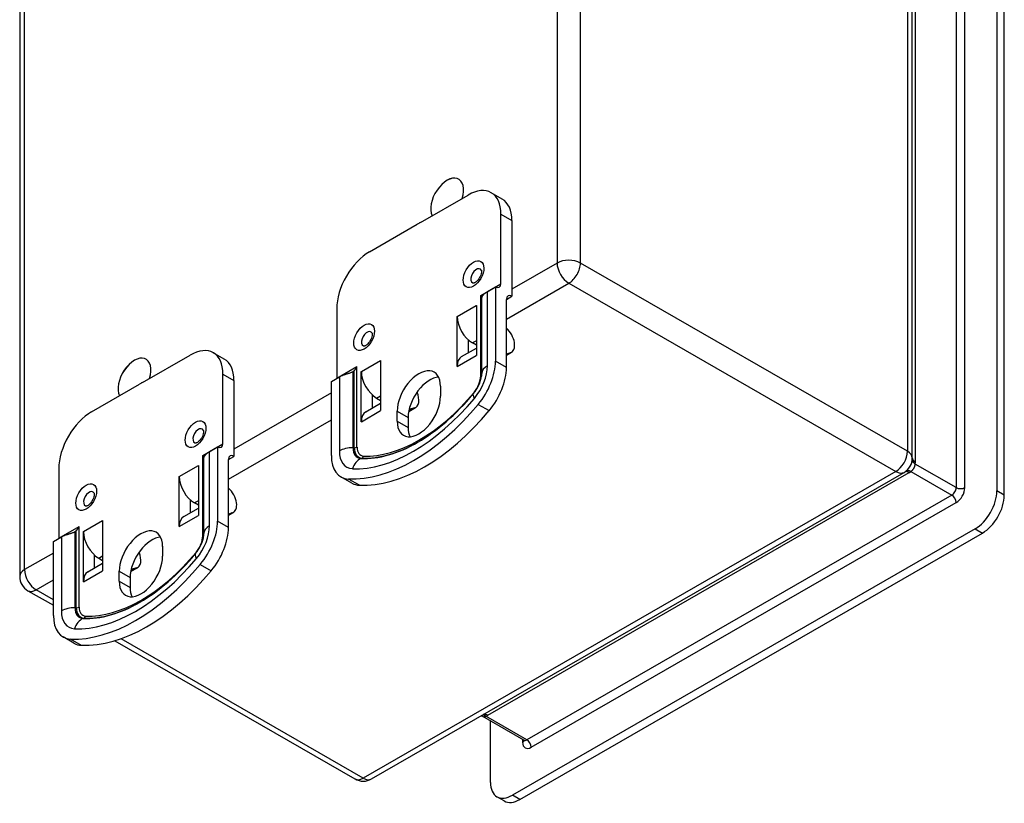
# Model space of a CAD drawing. Header units: inches. Extents: x 26.55 to 31.56, y 8.64 to 16.61.
# Tile 1 of 2: x 26.55 to 31.56, y 8.64 to 12.62. Entities that reach past the tile are written whole.
import ezdxf

# ---------------------------------------------------------------- set-up
doc = ezdxf.new("R2010")
doc.units = ezdxf.units.IN
doc.header["$MEASUREMENT"] = 0
doc.layers.add('Visible Edges(ANSI)', color=7, linetype='Continuous', lineweight=25)
doc.layers.add('Visible Tangent Edges(ANSI)', color=7, linetype='Continuous', lineweight=25)

msp = doc.modelspace()

# ---------------------------------------------------------------- linework, layer by layer
at = {"layer": 'Visible Edges(ANSI)'}
for p, q in [((31.089, 10.394), (31.089, 15.1619)), ((31.5197, 14.5834), (31.5197, 10.2266)), ((26.5474, 14.5597), (26.5474, 9.7918)), ((31.5572, 10.205), (31.5572, 14.5618)), ((28.5862, 11.5928), (28.829, 11.7326)), ((29.0024, 11.7121), (28.9468, 11.7442)), ((28.9959, 11.281), (28.9959, 11.6358)), ((28.3276, 11.4439), (28.5704, 11.5837)), ((29.0515, 11.6037), (29.0515, 11.217)), ((28.9275, 11.2415), (28.9683, 11.265)), ((28.9683, 11.265), (28.9683, 10.8876)), ((28.8987, 11.213), (28.8987, 11.2118)), ((28.8987, 10.824), (28.8987, 11.2118)), ((29.024, 11.2012), (29.0515, 11.217)), ((29.024, 10.8555), (29.024, 11.201)), ((28.1607, 11.1549), (28.1607, 10.8)), ((28.8708, 11.1706), (28.8709, 11.1706)), ((28.8708, 11.1706), (28.8709, 11.1705)), ((28.8709, 11.1706), (28.8709, 10.9159)), ((28.7732, 11.1143), (28.7732, 11.1144)), ((28.7732, 11.1143), (28.7732, 11.1143)), ((28.7732, 10.8597), (28.7732, 11.1143)), ((28.8288, 10.9962), (28.8288, 10.9291)), ((28.8709, 10.9682), (28.851, 10.9797)), ((27.5882, 10.8978), (27.5325, 10.9298)), ((28.7961, 10.9102), (28.8709, 10.9533)), ((29.024, 10.9174), (29.0493, 10.9321)), ((29.024, 10.924), (29.0432, 10.9295)), ((27.1719, 10.7784), (27.4148, 10.9182)), ((28.3833, 10.8899), (28.3834, 10.8899)), ((28.3833, 10.8899), (28.3834, 10.8898)), ((28.3834, 10.8899), (28.3834, 10.6352)), ((28.8709, 10.9159), (28.8708, 10.9159)), ((27.5817, 10.4666), (27.5817, 10.8214)), ((28.2857, 10.8336), (28.2858, 10.8337)), ((28.2857, 10.579), (28.2857, 10.8336)), ((28.2857, 10.8336), (28.2858, 10.8336)), ((28.7732, 10.8597), (28.7732, 10.8597)), ((27.6373, 10.7893), (27.6373, 10.4026)), ((28.1331, 10.784), (28.1739, 10.8075)), ((28.1331, 10.4066), (28.1331, 10.784)), ((26.9134, 10.6295), (27.1562, 10.7693)), ((28.6886, 10.7591), (28.6886, 10.7084)), ((28.3086, 10.6295), (28.3834, 10.6726)), ((28.3414, 10.7154), (28.3414, 10.6484)), ((28.3635, 10.6989), (28.3834, 10.6875)), ((28.3834, 10.6352), (28.3833, 10.6352)), ((28.468, 10.5813), (28.468, 10.632)), ((28.5266, 10.631), (28.5619, 10.6514)), ((28.5558, 10.6488), (28.5287, 10.6411)), ((28.2858, 10.579), (28.2857, 10.579)), ((28.5237, 10.6), (28.5237, 10.5493)), ((27.5133, 10.4271), (27.5541, 10.4506)), ((27.5541, 10.4506), (27.5541, 10.0732)), ((27.4845, 10.3986), (27.4845, 10.3974)), ((27.4845, 10.0096), (27.4845, 10.3974)), ((27.6098, 10.3868), (27.6373, 10.4026)), ((27.6098, 10.0411), (27.6098, 10.3866)), ((26.7465, 10.3405), (26.7465, 9.9857)), ((27.4566, 10.3562), (27.4567, 10.3562)), ((27.4566, 10.3562), (27.4567, 10.3561)), ((27.4567, 10.3562), (27.4567, 10.1016)), ((28.3373, 8.7608), (31.0469, 10.3212)), ((27.3589, 10.2999), (27.359, 10.3)), ((27.3589, 10.2999), (27.359, 10.2999)), ((27.3589, 10.0453), (27.3589, 10.2999)), ((28.2379, 10.2662), (28.1822, 10.2982)), ((27.4146, 10.1818), (27.4146, 10.1147)), ((27.3819, 10.0959), (27.4567, 10.1389)), ((27.4567, 10.1538), (27.4368, 10.1653)), ((26.9691, 10.0755), (26.9692, 10.0755)), ((26.9691, 10.0755), (26.9692, 10.0754)), ((26.9692, 10.0755), (26.9692, 9.8208)), ((27.4567, 10.1016), (27.4566, 10.1015)), ((27.6098, 10.1031), (27.6351, 10.1177)), ((27.6098, 10.1096), (27.629, 10.1151)), ((27.359, 10.0453), (27.3589, 10.0453)), ((31.4083, 10.0338), (29.0543, 8.6782)), ((26.7189, 9.9696), (26.7597, 9.9931)), ((26.7189, 9.5922), (26.7189, 9.9696)), ((26.8715, 10.0192), (26.8715, 10.0193)), ((26.8715, 9.7646), (26.8715, 10.0192)), ((26.8715, 10.0192), (26.8715, 10.0192)), ((29.0918, 8.6566), (31.4458, 10.0122)), ((27.2744, 9.9447), (27.2744, 9.894)), ((26.9272, 9.901), (26.9272, 9.834)), ((26.9493, 9.8845), (26.9692, 9.8731)), ((26.8944, 9.8151), (26.9692, 9.8582)), ((26.9692, 9.8208), (26.9691, 9.8208)), ((27.1124, 9.8167), (27.1477, 9.837)), ((27.1416, 9.8344), (27.1145, 9.8267)), ((27.0538, 9.7669), (27.0538, 9.8176)), ((27.1094, 9.7856), (27.1094, 9.7349)), ((26.5895, 9.719), (26.7189, 9.6445)), ((26.8715, 9.7646), (26.8715, 9.7646)), ((26.8237, 9.4518), (26.768, 9.4838)), ((27.0322, 9.4641), (28.2534, 8.7608)), ((29.1127, 8.9586), (28.9037, 9.0789)), ((28.9429, 8.7428), (28.9429, 9.0564)), ((29.0132, 8.6489), (28.9757, 8.6704))]:
    msp.add_line(p, q, dxfattribs=at)
at = {"layer": 'Visible Edges(ANSI)', "flags": 128}
for points in [[(28.8971, 11.3493), (28.8974, 11.3485), (28.8977, 11.3461), (28.8976, 11.3422), (28.8971, 11.3372), (28.8958, 11.3314), (28.8937, 11.3251), (28.891, 11.3185), (28.8876, 11.312), (28.8837, 11.3058), (28.8794, 11.3002), (28.8749, 11.2952), (28.8705, 11.2912), (28.8665, 11.2882), (28.8632, 11.2862), (28.861, 11.2853), (28.8601, 11.2851)], [(28.8987, 11.2118), (28.8987, 11.2118), (28.8988, 11.212), (28.8991, 11.2125), (28.8994, 11.2131), (28.8998, 11.214), (28.9003, 11.215), (28.901, 11.2162), (28.9017, 11.2174), (28.9025, 11.2187), (28.9034, 11.22), (28.9045, 11.2215), (28.9056, 11.223), (28.9069, 11.2246), (28.9083, 11.2262), (28.9098, 11.2278), (28.9114, 11.2295), (28.9132, 11.2311), (28.915, 11.2327), (28.9169, 11.2343), (28.9189, 11.2358), (28.921, 11.2373), (28.9231, 11.2388), (28.9253, 11.2402), (28.9275, 11.2415)], [(28.8929, 11.2217), (28.8933, 11.2213), (28.8937, 11.2208), (28.8941, 11.2204), (28.8945, 11.22), (28.8949, 11.2196), (28.8952, 11.2191), (28.8956, 11.2187), (28.8959, 11.2183), (28.8962, 11.2179), (28.8965, 11.2175), (28.8968, 11.2172), (28.8971, 11.2168), (28.8973, 11.2164), (28.8976, 11.2161), (28.8978, 11.2157), (28.898, 11.2154), (28.8981, 11.215), (28.8983, 11.2147), (28.8984, 11.2144), (28.8985, 11.2141), (28.8986, 11.2138), (28.8986, 11.2136), (28.8987, 11.2133), (28.8987, 11.213)], [(28.3406, 11.0288), (28.3409, 11.028), (28.3412, 11.0256), (28.3412, 11.0218), (28.3406, 11.0168), (28.3393, 11.011), (28.3372, 11.0046), (28.3345, 10.9981), (28.3311, 10.9916), (28.3272, 10.9854), (28.3229, 10.9797), (28.3184, 10.9748), (28.3141, 10.9707), (28.31, 10.9677), (28.3067, 10.9658), (28.3045, 10.9648), (28.3036, 10.9646)], [(28.1739, 10.8075), (28.1762, 10.8088), (28.1786, 10.81), (28.1811, 10.8113), (28.1837, 10.8125), (28.1864, 10.8136), (28.1892, 10.8148), (28.1921, 10.8159), (28.195, 10.8169), (28.198, 10.8179), (28.2011, 10.8189), (28.2041, 10.8199), (28.2072, 10.8208), (28.2103, 10.8217), (28.2134, 10.8227), (28.2164, 10.8236), (28.2194, 10.8245), (28.2225, 10.8255), (28.2258, 10.8266), (28.229, 10.8277), (28.2322, 10.8289), (28.2353, 10.8302), (28.2382, 10.8316), (28.2409, 10.833), (28.2435, 10.8345)], [(28.2497, 10.8393), (28.2504, 10.84), (28.2511, 10.8406), (28.2517, 10.8413), (28.2524, 10.842), (28.2531, 10.8428), (28.2537, 10.8435), (28.2544, 10.8443), (28.255, 10.8451), (28.2557, 10.8459), (28.2563, 10.8468), (28.2569, 10.8476), (28.2575, 10.8485), (28.2581, 10.8493), (28.2587, 10.8502), (28.2592, 10.8511), (28.2598, 10.852), (28.2603, 10.8529), (28.2608, 10.8538), (28.2614, 10.8547), (28.2618, 10.8557), (28.2623, 10.8566), (28.2628, 10.8575), (28.2632, 10.8584), (28.2636, 10.8593)], [(28.8552, 10.7205), (28.8647, 10.7329), (28.8736, 10.7465), (28.8814, 10.7608), (28.8878, 10.7754), (28.8928, 10.7896), (28.8962, 10.8028), (28.8974, 10.8089), (28.8981, 10.8145), (28.8986, 10.8196), (28.8987, 10.824)], [(28.5734, 10.4747), (28.5913, 10.4854), (28.6092, 10.4968), (28.6272, 10.5088), (28.6452, 10.5215), (28.6632, 10.5348), (28.6812, 10.5488), (28.6992, 10.5634), (28.717, 10.5787), (28.7348, 10.5945), (28.7525, 10.6109), (28.7701, 10.6278), (28.7875, 10.6453), (28.8047, 10.6634), (28.8218, 10.6819), (28.8386, 10.701), (28.8552, 10.7205)], [(27.4829, 10.5349), (27.4831, 10.5341), (27.4834, 10.5317), (27.4834, 10.5278), (27.4828, 10.5228), (27.4816, 10.517), (27.4795, 10.5107), (27.4768, 10.5041), (27.4734, 10.4976), (27.4694, 10.4914), (27.4652, 10.4858), (27.4607, 10.4808), (27.4563, 10.4768), (27.4523, 10.4738), (27.449, 10.4718), (27.4467, 10.4709), (27.4459, 10.4707)], [(27.4845, 10.3974), (27.4845, 10.3974), (27.4846, 10.3976), (27.4848, 10.3981), (27.4852, 10.3988), (27.4856, 10.3996), (27.4861, 10.4006), (27.4867, 10.4018), (27.4875, 10.403), (27.4883, 10.4043), (27.4892, 10.4056), (27.4903, 10.4071), (27.4914, 10.4086), (27.4927, 10.4102), (27.4941, 10.4118), (27.4956, 10.4134), (27.4972, 10.4151), (27.499, 10.4167), (27.5008, 10.4183), (27.5027, 10.4199), (27.5047, 10.4214), (27.5068, 10.4229), (27.5089, 10.4244), (27.5111, 10.4258), (27.5133, 10.4271)], [(27.4787, 10.4073), (27.4791, 10.4069), (27.4795, 10.4064), (27.4799, 10.406), (27.4803, 10.4056), (27.4807, 10.4052), (27.481, 10.4048), (27.4814, 10.4043), (27.4817, 10.4039), (27.482, 10.4035), (27.4823, 10.4031), (27.4826, 10.4028), (27.4829, 10.4024), (27.4831, 10.402), (27.4834, 10.4017), (27.4836, 10.4013), (27.4837, 10.401), (27.4839, 10.4006), (27.4841, 10.4003), (27.4842, 10.4), (27.4843, 10.3997), (27.4844, 10.3994), (27.4844, 10.3992), (27.4845, 10.3989), (27.4845, 10.3986)], [(26.9264, 10.2145), (26.9266, 10.2136), (26.927, 10.2112), (26.9269, 10.2074), (26.9264, 10.2024), (26.9251, 10.1966), (26.923, 10.1902), (26.9203, 10.1837), (26.9169, 10.1772), (26.913, 10.171), (26.9087, 10.1653), (26.9042, 10.1604), (26.8998, 10.1563), (26.8958, 10.1533), (26.8925, 10.1514), (26.8902, 10.1504), (26.8894, 10.1502)], [(26.7597, 9.9931), (26.762, 9.9944), (26.7644, 9.9957), (26.7669, 9.9969), (26.7695, 9.9981), (26.7722, 9.9992), (26.775, 10.0004), (26.7779, 10.0015), (26.7808, 10.0025), (26.7838, 10.0035), (26.7868, 10.0045), (26.7899, 10.0055), (26.793, 10.0064), (26.7961, 10.0073), (26.7991, 10.0083), (26.8022, 10.0092), (26.8052, 10.0101), (26.8083, 10.0111), (26.8115, 10.0122), (26.8148, 10.0133), (26.818, 10.0145), (26.821, 10.0158), (26.8239, 10.0172), (26.8267, 10.0186), (26.8293, 10.0201)], [(26.8355, 10.0249), (26.8362, 10.0256), (26.8369, 10.0262), (26.8375, 10.0269), (26.8382, 10.0277), (26.8389, 10.0284), (26.8395, 10.0292), (26.8402, 10.0299), (26.8408, 10.0307), (26.8414, 10.0315), (26.8421, 10.0324), (26.8427, 10.0332), (26.8433, 10.0341), (26.8439, 10.0349), (26.8445, 10.0358), (26.845, 10.0367), (26.8456, 10.0376), (26.8461, 10.0385), (26.8466, 10.0394), (26.8471, 10.0403), (26.8476, 10.0413), (26.8481, 10.0422), (26.8486, 10.0431), (26.849, 10.044), (26.8494, 10.0449)], [(27.441, 9.9061), (27.4505, 9.9185), (27.4594, 9.9321), (27.4671, 9.9465), (27.4736, 9.961), (27.4786, 9.9752), (27.482, 9.9884), (27.4832, 9.9945), (27.4839, 10.0001), (27.4843, 10.0052), (27.4845, 10.0096)], [(27.1592, 9.6604), (27.1771, 9.671), (27.195, 9.6824), (27.213, 9.6944), (27.231, 9.7071), (27.249, 9.7205), (27.267, 9.7344), (27.2849, 9.749), (27.3028, 9.7643), (27.3206, 9.7801), (27.3383, 9.7965), (27.3559, 9.8134), (27.3733, 9.831), (27.3905, 9.849), (27.4076, 9.8675), (27.4244, 9.8866), (27.441, 9.9061)], [(28.9037, 9.0789), (28.8992, 9.081), (28.895, 9.082)], [(29.1159, 8.9555), (29.1152, 8.9566), (29.1127, 8.9586)]]:
    msp.add_lwpolyline(points, dxfattribs=at)
at = {"layer": 'Visible Edges(ANSI)'}
for centre, start, end in [((31.005, 10.394), 299.936, 0), ((26.6314, 9.7918), 180, 240.064), ((28.2954, 8.8336), 240.064, 299.936)]:
    msp.add_arc(centre, 0.084, start, end, dxfattribs=at)
for centre, major_axis, start_param, end_param in [((28.7223, 11.711), (-0.0589, -0.1024), 1.930227, 5.919887), ((28.7223, 11.711), (-0.0589, -0.1023), 1.929806, 5.920309), ((28.829, 11.5397), (0.1178, 0.2045), 5.495853, 7.06665), ((28.8847, 11.5076), (0.1178, 0.2045), 5.495853, 6.283185), ((28.5783, 10.7839), (-0.491, -0.8527), 3.913742, 3.936372), ((28.3276, 11.251), (0.1178, 0.2045), 0.783464, 2.354261), ((28.9683, 11.2969), (0.0195, -0.0338), 5.499721, 7.070517), ((29.0515, 11.1852), (-0.0195, 0.0338), 5.499721, 7.070517), ((28.9486, 11.1258), (0.0549, -0.0953), 3.928925, 3.971568), ((28.851, 11.0696), (-0.0549, 0.0953), 0.787332, 2.358128), ((29.0099, 11.0005), (0.0394, -0.0685), 6.138763, 8.387187), ((27.4148, 10.7253), (0.1178, 0.2045), 5.495853, 7.06665), ((27.1314, 10.7948), (-0.0589, -0.1024), 1.930227, 5.919887), ((27.1314, 10.7948), (-0.0589, -0.1023), 1.929806, 5.920309), ((27.4705, 10.6932), (0.1178, 0.2045), 5.495853, 6.283185), ((28.4611, 10.8451), (0.0549, -0.0953), 3.928925, 3.971568), ((28.851, 10.8149), (-0.0549, 0.0953), 0, 0.787332), ((28.9486, 10.8711), (-0.0549, 0.0953), 0.744688, 0.787332), ((28.8014, 10.7915), (-0.1178, -0.2045), 1.277291, 2.354261), ((28.2027, 10.856), (0.0552, 0), 5.544243, 5.732495), ((28.3635, 10.7889), (-0.0549, 0.0953), 0.787332, 2.358128), ((28.5783, 10.6955), (0.0778, 0.1352), 5.495853, 8.637446), ((28.8571, 10.7594), (0.1178, 0.2045), 4.418884, 5.495853), ((27.1641, 9.9695), (-0.491, -0.8527), 3.913742, 3.936372), ((28.1331, 10.8159), (0.0195, -0.0338), 0.783464, 0.787332), ((28.634, 10.6635), (0.0778, 0.1352), 0.36422, 2.354261), ((28.5225, 10.7198), (0.0394, -0.0685), 6.138763, 7.660101), ((28.5783, 10.6448), (-0.0778, -0.1352), 5.495853, 8.637446), ((26.9134, 10.4366), (0.1178, 0.2045), 0.783464, 2.354261), ((28.5507, 11.1856), (-0.491, -0.8527), 0.289638, 1.277291), ((28.6064, 11.1535), (-0.491, -0.8527), 0.289638, 1.277291), ((28.3635, 10.5342), (-0.0549, 0.0953), 0, 0.787332), ((28.4611, 10.5904), (-0.0549, 0.0953), 0.744688, 0.787332), ((28.634, 10.6128), (-0.0778, -0.1352), 5.495853, 5.918966), ((27.5541, 10.4825), (0.0195, -0.0338), 5.499721, 7.070517), ((27.6373, 10.3708), (-0.0195, 0.0338), 5.499721, 7.070517), ((28.3, 10.5027), (-0.1178, -0.2045), 5.495853, 6.572823), ((27.5344, 10.3114), (0.0549, -0.0953), 3.928925, 3.971568), ((27.4368, 10.2552), (-0.0549, 0.0953), 0.787332, 2.358128), ((27.5957, 10.1861), (0.0394, -0.0685), 6.138763, 8.387187), ((28.3557, 10.4707), (-0.1178, -0.2045), 0, 0.289638), ((31.4083, 10.1625), (-0.0786, -0.1365), 0.783464, 2.354261), ((31.4458, 10.1409), (0.0786, 0.1365), 3.925057, 5.495853), ((27.0469, 10.0307), (0.0549, -0.0953), 3.928925, 3.971568), ((27.4368, 10.0005), (-0.0549, 0.0953), 0, 0.787332), ((27.5344, 10.0567), (-0.0549, 0.0953), 0.744688, 0.787332), ((27.3872, 9.9771), (-0.1178, -0.2045), 1.277291, 2.354261), ((26.7885, 10.0416), (0.0552, 0), 5.544243, 5.732495), ((27.1641, 9.8811), (0.0778, 0.1352), 5.495853, 8.637446), ((27.4429, 9.945), (0.1178, 0.2045), 4.418884, 5.495853), ((26.7189, 10.0015), (0.0195, -0.0338), 0.783464, 0.787332), ((26.9493, 9.9745), (-0.0549, 0.0953), 0.787332, 2.358128), ((27.2197, 9.8491), (0.0778, 0.1352), 0.36422, 2.354261), ((27.1641, 9.8304), (-0.0778, -0.1352), 5.495853, 8.637446), ((27.1082, 9.9054), (0.0394, -0.0685), 6.138763, 7.660101), ((27.1365, 10.3712), (-0.491, -0.8527), 0.289638, 1.277291), ((27.1922, 10.3391), (-0.491, -0.8527), 0.289638, 1.277291), ((27.0469, 9.776), (-0.0549, 0.0953), 0.744688, 0.787332), ((26.9493, 9.7198), (-0.0549, 0.0953), 0, 0.787332), ((27.2197, 9.7984), (-0.0778, -0.1352), 5.495853, 5.918966), ((26.8858, 9.6883), (-0.1178, -0.2045), 5.495853, 6.572823), ((26.9415, 9.6563), (-0.1178, -0.2045), 0, 0.289638), ((29.0543, 8.8069), (-0.0786, -0.1365), 5.495853, 7.06665), ((29.0918, 8.7853), (-0.0786, -0.1365), 0, 0.783464)]:
    msp.add_ellipse(centre, major_axis=major_axis, ratio=0.578093, start_param=start_param, end_param=end_param, dxfattribs=at)
at = {"layer": 'Visible Tangent Edges(ANSI)'}
for p, q in [((29.2817, 16.1543), (29.2817, 11.3864)), ((29.4005, 11.3864), (29.4005, 16.1543)), ((31.0644, 15.1961), (31.0644, 10.4282)), ((26.572, 9.826), (26.572, 14.5939)), ((31.1045, 10.3737), (31.1045, 14.4879)), ((31.3125, 14.3786), (31.3125, 10.2433)), ((31.3564, 10.2433), (31.3564, 14.3786)), ((28.9959, 11.6358), (29.0515, 11.6037)), ((29.2817, 11.3864), (29.0515, 11.2538)), ((31.0644, 10.4282), (29.4005, 11.3864)), ((28.8929, 11.2217), (28.9959, 11.281)), ((29.024, 11.1009), (29.3411, 11.2835)), ((29.3411, 11.2835), (31.005, 10.3253)), ((28.9275, 10.8641), (28.9275, 11.2415)), ((28.8929, 10.8124), (28.8929, 11.2217)), ((28.7732, 11.1144), (28.8708, 11.1706)), ((28.8288, 10.9885), (28.8341, 10.9915)), ((28.8709, 10.9911), (28.851, 10.9797)), ((29.0432, 10.9295), (29.024, 10.9184)), ((28.2858, 10.8337), (28.3833, 10.8899)), ((28.7732, 10.8597), (28.8708, 10.9159)), ((29.024, 10.8555), (28.9683, 10.8876)), ((27.5817, 10.8214), (27.6373, 10.7893)), ((28.1607, 10.8), (28.2636, 10.8593)), ((28.2435, 10.4467), (28.2435, 10.8345)), ((28.2497, 10.4467), (28.2497, 10.8393)), ((28.2636, 10.45), (28.2636, 10.8593)), ((28.1739, 10.8075), (28.1739, 10.4301)), ((28.1331, 10.725), (27.6373, 10.4395)), ((28.3414, 10.7078), (28.3466, 10.7108)), ((28.3635, 10.6989), (28.3834, 10.7104)), ((28.2858, 10.579), (28.3833, 10.6352)), ((28.468, 10.632), (28.5237, 10.6)), ((28.5268, 10.6321), (28.5558, 10.6488)), ((28.8805, 10.6671), (28.9362, 10.6351)), ((27.6098, 10.2865), (28.1331, 10.5879)), ((28.468, 10.5813), (28.5237, 10.5493)), ((27.4787, 10.4073), (27.5817, 10.4666)), ((27.5133, 10.0497), (27.5133, 10.4271)), ((28.2435, 10.4467), (28.2497, 10.4467)), ((27.4787, 9.998), (27.4787, 10.4073)), ((28.2839, 10.3917), (28.2885, 10.3939)), ((27.359, 10.3), (27.4566, 10.3562)), ((31.005, 10.3253), (28.2954, 8.7649)), ((31.0822, 10.3254), (31.2906, 10.2054)), ((31.3125, 10.2433), (31.1041, 10.3633)), ((28.2766, 10.2552), (28.2209, 10.2873)), ((28.9293, 9.0851), (31.0735, 10.3199)), ((31.5572, 10.205), (31.5197, 10.2266)), ((27.4146, 10.1741), (27.4199, 10.1772)), ((27.4567, 10.1767), (27.4368, 10.1653)), ((31.2906, 10.2054), (29.1282, 8.9601)), ((29.1501, 8.9221), (31.3125, 10.1674)), ((26.8715, 10.0193), (26.9691, 10.0755)), ((27.359, 10.0453), (27.4566, 10.1015)), ((27.6098, 10.0411), (27.5541, 10.0732)), ((27.629, 10.1151), (27.6098, 10.104)), ((26.7465, 9.9857), (26.8494, 10.0449)), ((26.8293, 9.6323), (26.8293, 10.0201)), ((26.8355, 9.6323), (26.8355, 10.0249)), ((26.8494, 9.6356), (26.8494, 10.0449)), ((31.4083, 10.0338), (31.4458, 10.0122)), ((26.7597, 9.9931), (26.7597, 9.6157)), ((26.7189, 9.9106), (26.572, 9.826)), ((26.9272, 9.8934), (26.9324, 9.8964)), ((26.9493, 9.8845), (26.9692, 9.896)), ((26.8715, 9.7646), (26.9691, 9.8208)), ((27.1126, 9.8177), (27.1416, 9.8344)), ((27.4663, 9.8527), (27.522, 9.8207)), ((26.6314, 9.7231), (26.7189, 9.7735)), ((27.0538, 9.8176), (27.1094, 9.7856)), ((26.7189, 9.6727), (26.6314, 9.7231)), ((27.0538, 9.7669), (27.1094, 9.7349)), ((26.8293, 9.6323), (26.8355, 9.6323)), ((26.8697, 9.5773), (26.8743, 9.5796)), ((26.8624, 9.4408), (26.8067, 9.4729)), ((28.2954, 8.7649), (27.0634, 9.4744)), ((29.1282, 8.9601), (28.9198, 9.0801)), ((29.1063, 8.9623), (29.1063, 8.9476)), ((29.0918, 8.6566), (29.0543, 8.6782))]:
    msp.add_line(p, q, dxfattribs=at)
at = {"layer": 'Visible Tangent Edges(ANSI)', "flags": 128}
for points in [[(31.1041, 10.3633), (31.103, 10.3642), (31.1018, 10.365), (31.1007, 10.3659), (31.0997, 10.3667), (31.0986, 10.3676), (31.0977, 10.3686), (31.0967, 10.3695), (31.0959, 10.3704), (31.095, 10.3714), (31.0943, 10.3724), (31.0935, 10.3734), (31.0928, 10.3744), (31.0922, 10.3754), (31.0916, 10.3764), (31.0911, 10.3775), (31.0906, 10.3785), (31.0902, 10.3795), (31.0898, 10.3806), (31.0895, 10.3817), (31.0892, 10.3827), (31.089, 10.3838), (31.0889, 10.3848), (31.0888, 10.3859), (31.0887, 10.387)], [(31.1041, 10.3633), (31.1042, 10.3638), (31.1042, 10.3642), (31.1042, 10.3646), (31.1043, 10.365), (31.1043, 10.3655), (31.1043, 10.3659), (31.1043, 10.3663), (31.1043, 10.3667), (31.1044, 10.3672), (31.1044, 10.3676), (31.1044, 10.368), (31.1044, 10.3684), (31.1044, 10.3689), (31.1045, 10.3693), (31.1045, 10.3697), (31.1045, 10.3702), (31.1045, 10.3706), (31.1045, 10.371), (31.1045, 10.3715), (31.1045, 10.3719), (31.1045, 10.3723), (31.1045, 10.3728), (31.1045, 10.3732), (31.1045, 10.3737)], [(31.0735, 10.3199), (31.0739, 10.3201), (31.0743, 10.3204), (31.0746, 10.3206), (31.075, 10.3208), (31.0754, 10.321), (31.0758, 10.3212), (31.0761, 10.3215), (31.0765, 10.3217), (31.0769, 10.3219), (31.0772, 10.3221), (31.0776, 10.3224), (31.078, 10.3226), (31.0783, 10.3228), (31.0787, 10.3231), (31.079, 10.3233), (31.0794, 10.3235), (31.0798, 10.3237), (31.0801, 10.324), (31.0805, 10.3242), (31.0808, 10.3244), (31.0812, 10.3247), (31.0815, 10.3249), (31.0819, 10.3251), (31.0822, 10.3254)], [(31.0822, 10.3254), (31.0834, 10.3264), (31.0846, 10.3275), (31.0859, 10.3287), (31.0872, 10.3299), (31.0886, 10.3312), (31.0899, 10.3325), (31.0912, 10.334), (31.0925, 10.3355), (31.0938, 10.337), (31.095, 10.3386), (31.0961, 10.3403), (31.0971, 10.3421), (31.0981, 10.3438), (31.099, 10.3457), (31.0998, 10.3475), (31.1005, 10.3494), (31.1012, 10.3512), (31.1018, 10.3531), (31.1023, 10.3549), (31.1027, 10.3567), (31.1031, 10.3585), (31.1035, 10.3602), (31.1038, 10.3618), (31.1041, 10.3633)], [(28.9198, 9.0801), (28.919, 9.0806), (28.9182, 9.0811), (28.9174, 9.0816), (28.9166, 9.0821), (28.9159, 9.0825), (28.9151, 9.0829), (28.9143, 9.0833), (28.9135, 9.0837), (28.9127, 9.084), (28.912, 9.0843), (28.9112, 9.0846), (28.9105, 9.0848), (28.9097, 9.0851), (28.9089, 9.0853), (28.9082, 9.0854), (28.9075, 9.0856), (28.9067, 9.0857), (28.906, 9.0858), (28.9053, 9.0859), (28.9046, 9.086), (28.9039, 9.086), (28.9032, 9.086), (28.9025, 9.086), (28.9018, 9.0859)], [(28.9037, 9.0789), (28.9043, 9.0787), (28.9048, 9.0784), (28.9053, 9.0782), (28.9059, 9.078), (28.9064, 9.0779), (28.907, 9.0777), (28.9076, 9.0776), (28.9082, 9.0776), (28.9088, 9.0776), (28.9094, 9.0775), (28.9101, 9.0776), (28.9107, 9.0776), (28.9114, 9.0777), (28.9121, 9.0778), (28.9128, 9.0779), (28.9135, 9.0781), (28.9142, 9.0783), (28.9149, 9.0785), (28.9157, 9.0787), (28.9165, 9.079), (28.9173, 9.0792), (28.9181, 9.0795), (28.9189, 9.0798), (28.9198, 9.0801)], [(28.9198, 9.0801), (28.9202, 9.0803), (28.9206, 9.0805), (28.921, 9.0807), (28.9214, 9.0809), (28.9218, 9.0811), (28.9222, 9.0813), (28.9226, 9.0815), (28.923, 9.0817), (28.9234, 9.082), (28.9238, 9.0822), (28.9242, 9.0824), (28.9246, 9.0826), (28.925, 9.0828), (28.9254, 9.083), (28.9258, 9.0832), (28.9262, 9.0834), (28.9266, 9.0836), (28.927, 9.0838), (28.9274, 9.0841), (28.9277, 9.0843), (28.9281, 9.0845), (28.9285, 9.0847), (28.9289, 9.0849), (28.9293, 9.0851)]]:
    msp.add_lwpolyline(points, dxfattribs=at)
at = {"layer": 'Visible Tangent Edges(ANSI)'}
for centre in [(28.8565, 11.3299), (28.3, 11.0095), (27.4423, 10.5155), (26.8858, 10.1951)]:
    msp.add_ellipse(centre, major_axis=(0.0371, 0.0645), ratio=0.578093, dxfattribs=at)
for centre, major_axis, ratio, start_param, end_param in [((29.3411, 11.3522), (0.084, 0), 0.575862, 0.785398, 2.356194), ((29.3411, 11.3522), (0.0419, -0.0728), 0.578093, 3.928925, 5.499721), ((29.3411, 11.3522), (-0.0419, -0.0728), 0.578093, 0.783464, 2.354261), ((28.8713, 11.3214), (-0.0199, -0.0345), 0.578093, 2.764276, 6.660502), ((28.3148, 11.0009), (0.0199, 0.0345), 0.578093, 5.905869, 9.802094), ((28.8014, 10.7915), (0.089, 0.1545), 0.578093, 4.418884, 5.495853), ((28.9971, 10.824), (-0.0984, 0), 0.575862, 5.497787, 6.283185), ((28.829, 10.7756), (-0.0451, -0.0784), 0.578093, 1.277291, 2.354261), ((28.879, 10.8204), (0.0197, 0), 0.575862, 5.497787, 6.152614), ((28.5783, 11.1697), (-0.4184, -0.7266), 0.578093, 0.289638, 1.277291), ((28.8454, 10.736), (-0.0151, 0.0126), 0.236068, 3.638116, 3.778743), ((28.5507, 11.1856), (-0.4623, -0.8028), 0.578093, 0.289638, 1.277291), ((28.9308, 10.6574), (-0.0756, 0.0631), 0.236068, 0, 0.63715), ((27.4571, 10.507), (-0.0199, -0.0345), 0.578093, 2.764276, 6.660502), ((28.5711, 11.1738), (-0.4275, -0.7424), 0.578093, 0.289638, 0.787332), ((28.5742, 11.172), (-0.4253, -0.7386), 0.578093, 0.289638, 0.784734), ((28.2435, 10.39), (0.0984, 0), 0.575862, 1.570796, 2.356194), ((28.3, 10.5027), (-0.089, -0.1545), 0.578093, 5.495853, 6.572823), ((28.3204, 10.491), (-0.0543, -0.0942), 0.578093, 5.495853, 6.572823), ((28.2497, 10.458), (0.0197, 0), 0.575862, 4.712389, 5.497787), ((28.3235, 10.4892), (-0.0521, -0.0904), 0.578093, 5.495853, 6.572823), ((28.3276, 10.4868), (-0.0451, -0.0784), 0.578093, 5.495853, 6.572823), ((31.005, 10.394), (0.0419, 0.0728), 0.578093, 3.925057, 5.495853), ((31.005, 10.394), (0.084, 0), 0.575862, 0, 0.785398), ((28.3098, 10.2998), (0.0046, 0.0983), 0.781984, 0.402198, 1.187597), ((28.2834, 10.4123), (0.0009, 0.0197), 0.781984, 3.543791, 4.329189), ((31.142, 10.3952), (-0.053, 0), 0.575862, 0, 0.785398), ((31.005, 10.394), (0.0419, -0.0728), 0.578093, 5.499721, 6.283185), ((31.0735, 10.2766), (-0.0264, 0.0459), 0.578093, 5.499721, 6.10292), ((31.0822, 10.2821), (-0.0298, 0.0438), 0.624105, 5.454539, 6.111571), ((26.9006, 10.1866), (0.0199, 0.0345), 0.578093, 5.905869, 9.802094), ((31.2906, 10.2307), (-0.0155, -0.0269), 0.578093, 0.783464, 2.354261), ((31.3125, 10.2181), (0.0309, 0.0537), 0.578093, 3.925057, 5.495853), ((31.3345, 10.256), (0.031, 0), 0.575862, 3.926991, 5.497787), ((31.2906, 10.18), (0.0155, -0.0269), 0.578093, 0.787332, 2.358128), ((27.3872, 9.9771), (0.089, 0.1545), 0.578093, 4.418884, 5.495853), ((27.5829, 10.0096), (-0.0984, 0), 0.575862, 5.497787, 6.283185), ((27.4148, 9.9612), (-0.0451, -0.0784), 0.578093, 1.277291, 2.354261), ((27.4648, 10.006), (0.0197, 0), 0.575862, 5.497787, 6.152614), ((27.1365, 10.3712), (-0.4623, -0.8028), 0.578093, 0.289638, 1.277291), ((27.1641, 10.3553), (-0.4184, -0.7266), 0.578093, 0.289638, 1.277291), ((27.5166, 9.843), (-0.0756, 0.0631), 0.236068, 0, 0.63715), ((27.4312, 9.9216), (-0.0151, 0.0126), 0.236068, 3.638116, 3.778743), ((26.6314, 9.7918), (-0.084, 0), 0.575862, 5.497787, 6.283185), ((26.6314, 9.7918), (0.0419, -0.0728), 0.578093, 3.928925, 5.499721), ((26.6314, 9.7918), (-0.0419, -0.0728), 0.578093, 0, 0.783464), ((26.8293, 9.5756), (0.0984, 0), 0.575862, 1.570796, 2.356194), ((26.9062, 9.6766), (-0.0543, -0.0942), 0.578093, 5.495853, 6.572823), ((26.8355, 9.6437), (0.0197, 0), 0.575862, 4.712389, 5.497787), ((26.9093, 9.6748), (-0.0521, -0.0904), 0.578093, 5.495853, 6.572823), ((26.9134, 9.6725), (-0.0451, -0.0784), 0.578093, 5.495853, 6.572823), ((27.1569, 10.3594), (-0.4275, -0.7424), 0.578093, 0.289638, 0.787332), ((27.16, 10.3576), (-0.4253, -0.7386), 0.578093, 0.289638, 0.784734), ((26.8858, 9.6883), (-0.089, -0.1545), 0.578093, 5.495853, 6.572823), ((26.8956, 9.4855), (0.0046, 0.0983), 0.781984, 0.402198, 1.187597), ((26.8691, 9.5979), (0.0009, 0.0197), 0.781984, 3.543791, 4.329189), ((28.9293, 9.0418), (-0.0264, 0.0459), 0.578093, 5.499721, 6.079691), ((29.0843, 8.9602), (0.031, 0), 0.575862, 5.497787, 6.100442), ((29.1501, 8.9728), (-0.0309, -0.0537), 0.578093, 5.495853, 7.06665), ((29.1282, 8.9855), (-0.0155, -0.0269), 0.578093, 0, 0.783464), ((29.1282, 8.9348), (0.0155, -0.0269), 0.578093, 0.787332, 2.358128), ((28.2954, 8.8336), (-0.0419, -0.0728), 0.578093, 0, 0.783464), ((28.2954, 8.8336), (0.0419, -0.0728), 0.578093, 5.499721, 6.283185)]:
    msp.add_ellipse(centre, major_axis=major_axis, ratio=ratio, start_param=start_param, end_param=end_param, dxfattribs=at)

doc.saveas('drawing.dxf')
